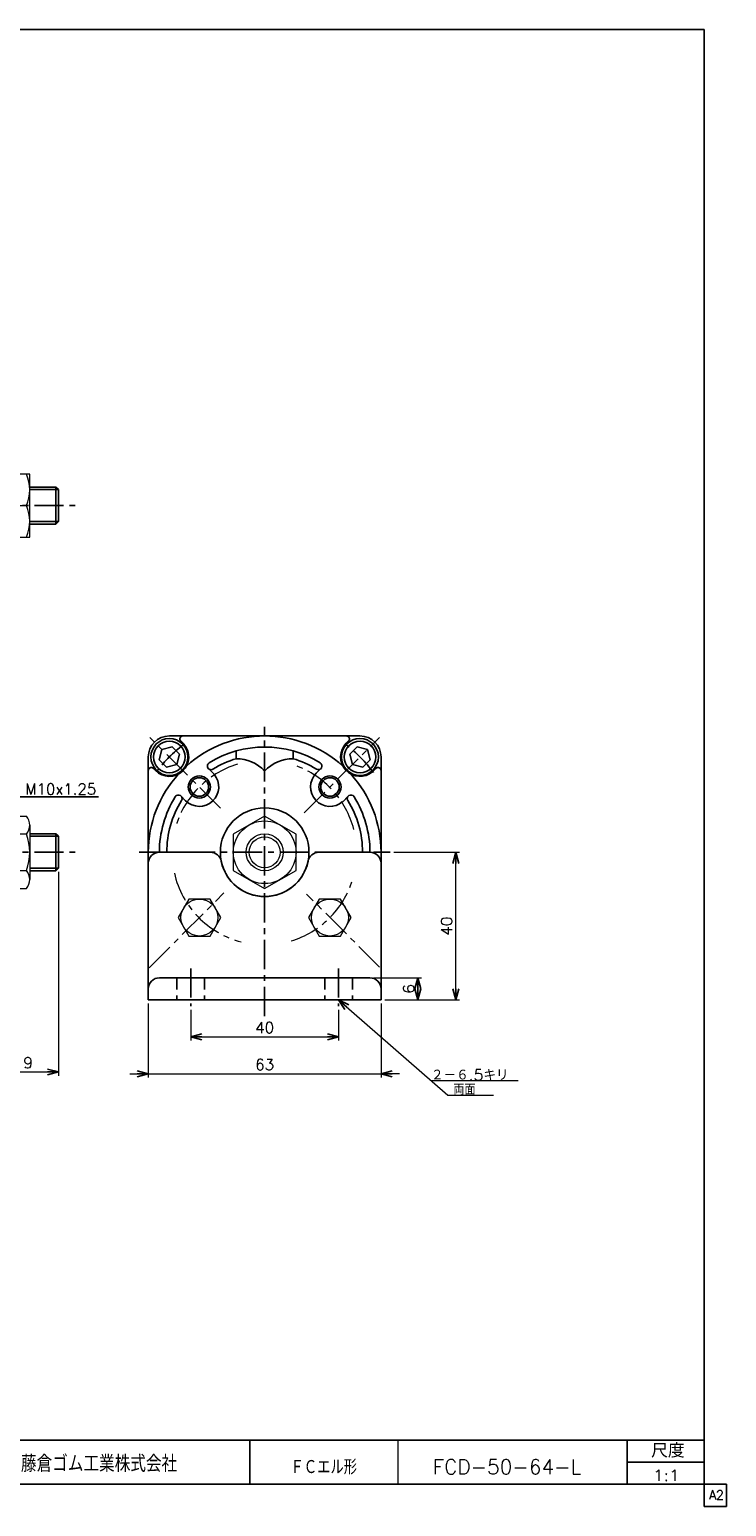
# Model space of a CAD drawing. Header units: millimetres. Extents: x -272 to 287, y -200 to 200.
# Tile 3 of 3: x 98 to 287, y -200 to 200. Entities that reach past the tile are written whole.
import ezdxf
from ezdxf.enums import TextEntityAlignment as Align

# ---------------------------------------------------------------- set-up
doc = ezdxf.new("R2010")
doc.units = ezdxf.units.MM
doc.header["$LTSCALE"] = 0.25
doc.linetypes.add('CENTER', pattern=[50.8, 31.75, -6.35, 6.35, -6.35])
doc.linetypes.add('DASHED', pattern=[19.05, 12.7, -6.35])
doc.layers.add('ZUWAKU', color=7, linetype='Continuous')
doc.styles.add('FdaStyle0', font='txt.shx', dxfattribs={"bigfont": 'bigfont'})
doc.dimstyles.new('DaDimRotatedStyle', dxfattribs={"dimtxt": 3, "dimasz": 3.000002, "dimexe": 1, "dimexo": 1, "dimgap": 1, "dimtad": 3, "dimdsep": 46, "dimtxsty": 'FdaStyle0', "dimblk1": 'OPEN30', "dimblk2": 'OPEN30', "dimsah": 1, "dimcen": 0.09, "dimclrd": 4, "dimclre": 4, "dimclrt": 4, "dimadec": 0, "dimazin": 2, "dimtfac": 1, "dimtdec": 4, "dimtmove": 0, "dimatfit": 0, "dimfxl": 1, "dimarcsym": 0})

# ---------------------------------------------------------------- blocks, each defined once
blk = doc.blocks.new('_OPEN30')
at = {"color": 0, "linetype": 'ByBlock', "lineweight": -2}
for p, q in [((-1, 0.267949), (0, 0)), ((0, 0), (-1, -0.267949)), ((0, 0), (-1, 0))]:
    blk.add_line(p, q, dxfattribs=at)
blk = doc.blocks.new('DC_GROUP_Φ50_1')
at = {"color": 4, "linetype": 'Continuous', "lineweight": 13}
for p, q in [((92.39, -15.46), (92.39, -30.18)), ((93.29, -13), (97.49, -13)), ((98.39, -15.46), (98.39, -30.18)), ((97.49, -17.91), (93.29, -17.91)), ((93.29, -27.73), (97.49, -27.73)), ((93.29, -32.63), (97.49, -32.63))]:
    blk.add_line(p, q, dxfattribs=at)
for centre, radius, start, end in [((96.17, -15.46), 3.78, 139.5701, 220.4299), ((94.61, -15.46), 3.78, 319.5701, 40.4299), ((106.17, -22.82), 13.78, 159.1359, 200.8641), ((84.61, -22.82), 13.78, 339.1359, 20.8641), ((96.17, -30.18), 3.78, 139.5701, 220.4299), ((94.61, -30.18), 3.78, 319.5701, 40.4299)]:
    blk.add_arc(centre, radius, start, end, dxfattribs=at)
blk = doc.blocks.new('DC_GROUP_Φ50_2')
at = {"color": 4, "linetype": 'Continuous', "lineweight": 13}
for p, q in [((98.39, 79.56), (92.39, 79.56)), ((92.39, 79.56), (92.39, 62.56)), ((98.39, 62.56), (98.39, 79.56)), ((93.29, 71.06), (97.5, 71.06)), ((92.39, 62.56), (98.39, 62.56))]:
    blk.add_line(p, q, dxfattribs=at)
for centre, start, end in [((102.84, 75.31), 156.0093, 203.9907), ((87.95, 75.31), 336.0093, 23.9907), ((102.84, 66.81), 156.0093, 203.9907), ((87.95, 66.81), 336.0093, 23.9907)]:
    blk.add_arc(centre, 10.45, start, end, dxfattribs=at)
blk = doc.blocks.new('DC_GROUP_Φ50_3')
at = {"color": 4, "linetype": 'Continuous', "lineweight": 13}
for p, q in [((161.99, -13), (153.49, -17.91)), ((170.49, -17.91), (161.99, -13)), ((153.49, -17.91), (153.49, -27.73)), ((170.49, -27.73), (170.49, -17.91)), ((153.49, -27.73), (161.99, -32.63)), ((161.99, -32.63), (170.49, -27.73))]:
    blk.add_line(p, q, dxfattribs=at)
for radius in [8.5, 5, 4.19]:
    blk.add_circle((161.99, -22.82), radius, dxfattribs=at)
blk = doc.blocks.new('DC_GROUP_Φ50_4')
at = {"color": 4, "linetype": 'Continuous', "lineweight": 13}
for p, q in [((141.43, -35.5), (138.54, -40.5)), ((147.2, -35.5), (141.43, -35.5)), ((150.09, -40.5), (147.2, -35.5)), ((138.54, -40.5), (141.43, -45.5)), ((147.2, -45.5), (150.09, -40.5)), ((141.43, -45.5), (147.2, -45.5))]:
    blk.add_line(p, q, dxfattribs=at)
blk.add_circle((144.31, -40.5), 5, dxfattribs=at)
blk = doc.blocks.new('DC_GROUP_Φ50_5')
at = {"color": 4, "linetype": 'Continuous', "lineweight": 13}
for p, q in [((141.43, -35.5), (138.54, -40.5)), ((147.2, -35.5), (141.43, -35.5)), ((150.09, -40.5), (147.2, -35.5)), ((138.54, -40.5), (141.43, -45.5)), ((147.2, -45.5), (150.09, -40.5)), ((141.43, -45.5), (147.2, -45.5))]:
    blk.add_line(p, q, dxfattribs=at)
blk.add_circle((144.31, -40.5), 5, dxfattribs=at)
blk = doc.blocks.new('DC_GROUP_Φ50_6')
at = {"color": 4, "linetype": 'Continuous', "lineweight": 13}
for p, q in [((176.78, -35.5), (173.9, -40.5)), ((182.56, -35.5), (176.78, -35.5)), ((185.44, -40.5), (182.56, -35.5)), ((173.9, -40.5), (176.78, -45.5)), ((182.56, -45.5), (185.44, -40.5)), ((176.78, -45.5), (182.56, -45.5))]:
    blk.add_line(p, q, dxfattribs=at)
blk.add_circle((179.67, -40.5), 5, dxfattribs=at)
blk = doc.blocks.new('*D16')
at = {"color": 4, "linetype": 'Continuous', "lineweight": 13}
for p, q in [((141.99, -65.51), (141.99, -73.82)), ((181.99, -65.51), (181.99, -73.82)), ((141.99, -72.82), (181.99, -72.82))]:
    blk.add_line(p, q, dxfattribs=at)
at = {"color": 4, "xscale": 3.000002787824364, "yscale": 2.999989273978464}
for p, rotation in [((141.99, -72.82), 180), ((181.99, -72.82), 360)]:
    blk.add_blockref('_OPEN30', p, dxfattribs=dict(at, rotation=rotation))
at = {"color": 4, "insert": (161.99, -71.82), "char_height": 3, "width": 11.25, "attachment_point": 8, "style": 'FdaStyle0'}
blk.add_mtext('\\T1.00;40', dxfattribs=at)
blk = doc.blocks.new('DA_IMAGEDIMGROUP_1')
at = {"color": 4, "linetype": 'Continuous', "lineweight": 13}
for p, q in [((130.49, -63.82), (130.49, -83.82)), ((193.49, -63.82), (193.49, -83.82)), ((125.49, -82.82), (130.49, -82.82)), ((130.49, -82.82), (193.49, -82.82)), ((198.49, -82.82), (193.49, -82.82))]:
    blk.add_line(p, q, dxfattribs=at)
at = {"color": 4, "xscale": 3.000002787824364, "yscale": 2.999989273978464}
for p, rotation in [((130.49, -82.82), 360), ((193.49, -82.82), 180)]:
    blk.add_blockref('_OPEN30', p, dxfattribs=dict(at, rotation=rotation))
at = {"color": 4, "insert": (161.99, -81.82), "char_height": 3, "width": 11.25, "attachment_point": 8, "style": 'FdaStyle0'}
blk.add_mtext('\\T1.00;63', dxfattribs=at)
blk = doc.blocks.new('*D18')
at = {"color": 4, "linetype": 'Continuous', "lineweight": 13}
for p, q in [((191.49, -56.82), (204.49, -56.82)), ((203.49, -62.82), (203.49, -56.82)), ((194.49, -62.82), (204.49, -62.82))]:
    blk.add_line(p, q, dxfattribs=at)
at = {"color": 4, "xscale": 3.000002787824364, "yscale": 2.999989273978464}
for p, rotation in [((203.49, -56.82), 90), ((203.49, -62.82), 270)]:
    blk.add_blockref('_OPEN30', p, dxfattribs=dict(at, rotation=rotation))
at = {"color": 4, "insert": (202.49, -59.82), "char_height": 3, "width": 7.5, "attachment_point": 8, "rotation": 90, "style": 'FdaStyle0'}
blk.add_mtext('\\T1.00;6', dxfattribs=at)
blk = doc.blocks.new('*D19')
at = {"color": 4, "linetype": 'Continuous', "lineweight": 13}
for p, q in [((196.99, -22.82), (214.74, -22.82)), ((213.74, -62.82), (213.74, -22.82)), ((194.49, -62.82), (214.74, -62.82))]:
    blk.add_line(p, q, dxfattribs=at)
at = {"color": 4, "xscale": 3.000002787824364, "yscale": 2.999989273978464}
for p, rotation in [((213.74, -22.82), 90), ((213.74, -62.82), 270)]:
    blk.add_blockref('_OPEN30', p, dxfattribs=dict(at, rotation=rotation))
at = {"color": 4, "insert": (212.74, -42.82), "char_height": 3, "width": 11.25, "attachment_point": 8, "rotation": 90, "style": 'FdaStyle0'}
blk.add_mtext('\\T1.00;40', dxfattribs=at)
blk = doc.blocks.new('*D24')
at = {"color": 4, "linetype": 'Continuous', "lineweight": 13}
for p, q in [((106.17, -28.14), (106.17, -83.33)), ((87.17, -65.68), (87.17, -83.33)), ((87.17, -82.33), (106.17, -82.33))]:
    blk.add_line(p, q, dxfattribs=at)
at = {"color": 4, "xscale": 3.000002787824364, "yscale": 2.999989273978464}
for p, rotation in [((87.17, -82.33), 180), ((106.17, -82.33), 360)]:
    blk.add_blockref('_OPEN30', p, dxfattribs=dict(at, rotation=rotation))
at = {"color": 4, "insert": (96.67, -81.33), "char_height": 3, "width": 11.25, "attachment_point": 8, "style": 'FdaStyle0'}
blk.add_mtext('\\T1.00;19', dxfattribs=at)

msp = doc.modelspace()

# ---------------------------------------------------------------- linework, layer by layer
at = {"color": 4, "linetype": 'Continuous', "lineweight": 25}
for p, q in [((105.495, 76.065), (98.391, 76.065)), ((105.495, 76.065), (100.391, 76.065)), ((106.17, 75.39), (105.495, 76.065)), ((105.495, 76.065), (105.495, 71.065)), ((106.17, 75.39), (105.495, 76.065)), ((105.495, 76.065), (105.495, 71.065)), ((106.17, 75.39), (98.391, 75.39)), ((106.17, 75.39), (100.391, 75.39)), ((106.17, 71.065), (106.17, 75.39)), ((106.17, 71.065), (106.17, 75.39)), ((105.495, 66.065), (105.495, 71.065)), ((105.495, 66.065), (105.495, 71.065)), ((106.17, 71.065), (106.17, 66.74)), ((106.17, 71.065), (106.17, 66.74)), ((106.17, 66.74), (98.391, 66.74)), ((105.495, 66.065), (98.391, 66.065)), ((106.17, 66.74), (100.391, 66.74)), ((105.495, 66.065), (100.391, 66.065)), ((106.17, 66.74), (105.495, 66.065)), ((106.17, 66.74), (105.495, 66.065)), ((136.191, 8.682), (161.991, 8.682)), ((187.791, 8.682), (161.991, 8.682)), ((134.15, 5.024), (133.403, 2.235)), ((136.939, 5.771), (134.15, 5.024)), ((138.98, 3.729), (136.939, 5.771)), ((140.161, 6.437), (139.282, 7.317)), ((154.241, 4.608), (154.241, 2.524)), ((169.741, 4.608), (169.741, 2.524)), ((184.088, 6.704), (184.701, 7.317)), ((187.044, 5.771), (185.003, 3.729)), ((189.833, 5.024), (187.044, 5.771)), ((190.58, 2.235), (189.833, 5.024)), ((130.491, -25.818), (130.491, 2.982)), ((133.403, 2.235), (135.444, 0.194)), ((135.444, 0.194), (138.233, 0.941)), ((138.233, 0.941), (138.98, 3.729)), ((185.003, 3.729), (185.75, 0.941)), ((185.75, 0.941), (188.539, 0.194)), ((188.539, 0.194), (190.58, 2.235)), ((193.491, -48.618), (193.491, 2.982)), ((132.47, -0.721), (131.857, -0.108)), ((148.293, -1.695), (146.767, -0.169)), ((175.957, -1.428), (177.216, -0.169)), ((191.246, -0.988), (192.126, -0.108)), ((94.781, -7.818), (116.981, -7.818)), ((140.601, -8.852), (139.342, -7.593)), ((183.114, -9.119), (184.64, -7.593)), ((105.495, -17.818), (98.391, -17.818)), ((106.17, -18.493), (98.391, -18.493)), ((105.495, -17.818), (100.391, -17.818)), ((106.17, -18.493), (100.391, -18.493)), ((106.17, -18.493), (105.495, -17.818)), ((105.495, -17.818), (105.495, -22.818)), ((106.17, -18.493), (105.495, -17.818)), ((105.495, -17.818), (105.495, -22.818)), ((106.17, -22.818), (106.17, -18.493)), ((106.17, -22.818), (106.17, -18.493)), ((105.495, -27.818), (105.495, -22.818)), ((105.495, -27.818), (105.495, -22.818)), ((106.17, -22.818), (106.17, -27.143)), ((106.17, -22.818), (106.17, -27.143)), ((133.491, -22.818), (147.294, -22.818)), ((190.491, -22.818), (176.688, -22.818)), ((106.17, -27.143), (98.391, -27.143)), ((105.495, -27.818), (98.391, -27.818)), ((106.17, -27.143), (100.391, -27.143)), ((105.495, -27.818), (100.391, -27.818)), ((106.17, -27.143), (105.495, -27.818)), ((106.17, -27.143), (105.495, -27.818)), ((130.491, -25.818), (130.491, -62.818)), ((193.491, -25.818), (193.491, -62.818)), ((133.491, -56.818), (161.991, -56.818)), ((190.491, -56.818), (161.991, -56.818)), ((130.491, -62.818), (161.991, -62.818)), ((193.491, -62.818), (161.991, -62.818))]:
    msp.add_line(p, q, dxfattribs=at)
at = {"color": 4, "linetype": 'CENTER', "lineweight": 25}
for p, q in [((-90.86, 71.065), (110.656, 71.065)), ((150.07, -10.897), (130.879, 8.295)), ((161.991, -67.199), (161.991, 11.182)), ((172.676, -12.133), (193.104, 8.295)), ((-90.86, -22.818), (110.656, -22.818)), ((127.991, -22.818), (195.991, -22.818)), ((130.717, -54.092), (150.959, -33.85)), ((193.104, -53.93), (173.338, -34.165)), ((141.991, -54.257), (141.991, -64.515)), ((181.991, -54.257), (181.991, -64.515))]:
    msp.add_line(p, q, dxfattribs=at)
at = {"color": 4, "linetype": 'DASHED', "lineweight": 25}
for p, q in [((138.241, -56.818), (138.241, -62.818)), ((145.741, -56.818), (145.741, -62.818)), ((178.241, -56.818), (178.241, -62.818)), ((185.741, -56.818), (185.741, -62.818))]:
    msp.add_line(p, q, dxfattribs=at)
at = {"color": 4, "linetype": 'Continuous', "lineweight": 13}
for p, q in [((181.991, -62.818), (211.539, -88.575)), ((207.014, -84.631), (230.66, -84.631)), ((211.539, -88.575), (223.918, -88.575))]:
    msp.add_line(p, q, dxfattribs=at)
at = {"color": 4, "linetype": 'Continuous', "lineweight": 25}
for centre, radius in [((136.191, 2.982), 5), ((136.182, 2.992), 4.294), ((187.791, 2.982), 5), ((187.801, 2.992), 4.294), ((144.314, -5.14), 3), ((144.314, -5.14), 2.5), ((179.669, -5.14), 3), ((179.669, -5.14), 2.5), ((161.991, -22.818), 12)]:
    msp.add_circle(centre, radius, dxfattribs=at)
for centre, radius, start, end in [((136.191, 2.982), 5.7, 90, 180), ((139.847, 7.882), 0.8, 90, 225), ((161.991, -22.818), 31.5, 47.70516, 132.29484), ((184.135, 7.882), 0.8, 315, 90), ((187.791, 2.982), 5.7, 0, 90), ((136.182, 2.992), 5.25, 225, 40.8865), ((161.991, -22.818), 28.5, 58.13656, 121.86344), ((187.801, 2.992), 5.25, 135, 310.8865), ((131.291, -0.674), 0.8, 45, 180), ((147.474, 0.538), 1, 121.86344, 301.86344), ((161.991, -22.818), 26.5, 107.00486, 121.86344), ((154.241, -8.135), 10.658, 43.35334, 90), ((169.741, -8.135), 10.658, 90, 136.64666), ((161.991, -22.818), 26.5, 58.13656, 72.99514), ((176.509, 0.538), 1, 238.13656, 58.13656), ((192.691, -0.674), 0.8, 360, 135), ((161.991, -22.818), 31.5, 137.70516, 180), ((144.314, -5.14), 5.25, 225, 40.8865), ((179.669, -5.14), 5.25, 135, 310.8865), ((161.991, -22.818), 31.5, 360, 42.29484), ((161.991, -22.818), 28.5, 148.13656, 180), ((138.635, -8.301), 1, 328.13656, 148.13656), ((185.347, -8.301), 1, 31.86344, 211.86344), ((161.991, -22.818), 28.5, 0, 31.86344), ((161.991, -22.818), 26.5, 148.13656, 180), ((161.991, -22.818), 26.5, 0, 31.86344), ((133.491, -25.818), 3, 90, 180), ((147.294, -25.818), 3, 11.53696, 90), ((176.688, -25.818), 3, 90, 168.46304), ((190.491, -25.818), 3, 0, 90), ((161.991, -22.818), 12, 191.53696, 348.46304), ((133.491, -59.818), 3, 90, 180), ((190.491, -59.818), 3, 0, 90)]:
    msp.add_arc(centre, radius, start, end, dxfattribs=at)
at = {"color": 4, "linetype": 'CENTER', "lineweight": 25}
for start, end in [(127.14511, 142.85489), (36.21599, 52.85489)]:
    msp.add_arc((161.991, -22.818), 36.5, start, end, dxfattribs=at)
at = {"color": 4, "linetype": 'CENTER', "lineweight": 13}
for start, end in [(107.00765, 165.13811), (14.53383, 70.03106), (192.85928, 255.46177), (286.85078, 342.56826)]:
    msp.add_arc((161.911, -22.899), 25, start, end, dxfattribs=at)
at = {"layer": 'ZUWAKU', "color": 5, "linetype": 'Continuous', "lineweight": 25}
for p, q in [((281, 200), (-272, 200)), ((281, -200), (281, 200)), ((287, -194), (-272, -194)), ((287, -200), (287, -194)), ((287, -200), (281, -200))]:
    msp.add_line(p, q, dxfattribs=at)
at = {"layer": 'ZUWAKU', "color": 4, "linetype": 'Continuous', "lineweight": 25}
for p, q in [((90, -182), (281, -182)), ((158, -182), (158, -194)), ((260.135, -194), (260.135, -182)), ((260.135, -188), (281, -188))]:
    msp.add_line(p, q, dxfattribs=at)
at = {"layer": 'ZUWAKU', "color": 4, "linetype": 'Continuous', "lineweight": 13}
msp.add_line((198, -182), (198, -194), dxfattribs=at)

# ---------------------------------------------------------------- block references
at = {"linetype": 'Continuous'}
for name in ['DC_GROUP_Φ50_2', 'DC_GROUP_Φ50_1', 'DC_GROUP_Φ50_3', 'DC_GROUP_Φ50_4', 'DC_GROUP_Φ50_5', 'DC_GROUP_Φ50_6', 'DA_IMAGEDIMGROUP_1']:
    msp.add_blockref(name, (0, 0), dxfattribs=at)
at = {"color": 4, "xscale": 3.000002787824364, "yscale": 2.999989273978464, "rotation": 138.920521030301}
msp.add_blockref('_OPEN30', (181.991, -62.818), dxfattribs=at)

# ---------------------------------------------------------------- texts
at = {"color": 4, "style": 'FdaStyle0'}
for s, height, width, p, p2 in [('M10x1.25', 3, 0.8, (97.181, -7.218), (116.381, -7.218)), ('２－６.5キリ', 3, 0.875, (207.014, -84.631), (228.014, -84.631)), ('両面', 3, 0.833333, (213.068, -88.575), (219.068, -88.575)), ('ＦＣエル形', 4, 0.692308, (168.982, -191.334), (186.982, -191.334)), ('FCD-50-64-L', 4, 0.820408, (207.505, -191.246), (247.705, -191.246)), ('1:1', 3, 0.8, (267.119, -193.078), (274.319, -193.078))]:
    msp.add_text(s, height=height, dxfattribs=dict(at, width=width)).set_placement(p, p2, align=Align.FIT)
at = {"layer": 'ZUWAKU', "color": 4, "style": 'FdaStyle0'}
for s, height, width, p, p2 in [('尺度', 3.8, 0.749175, (266.615, -186.78), (275.695, -186.78)), ('藤倉ゴム工業株式会社', 4.5, 0.652778, (96.013, -190.657), (138.313, -190.657))]:
    msp.add_text(s, height=height, dxfattribs=dict(at, width=width)).set_placement(p, p2, align=Align.FIT)
at = {"layer": 'ZUWAKU', "color": 7, "style": 'FdaStyle0', "width": 0.8}
msp.add_text('A2', height=2.5, dxfattribs=at).set_placement((282.307, -198.125), (286.307, -198.125), align=Align.FIT)

# ---------------------------------------------------------------- dimensions: what is measured, and where the dimension line sits
at = {"linetype": 'Continuous', "lineweight": 13}
for base, p2, picture, middle in [((213.738, -22.818), (195.991, -22.818), '*D19', (213.738, -42.818)), ((203.491, -56.818), (190.491, -56.818), '*D18', (203.491, -59.818))]:
    dim = msp.add_linear_dim(base=base, p1=(193.491, -62.818), p2=p2, angle=90, dimstyle='DaDimRotatedStyle', override={"dimtxt": 3, "dimasz": 3.000002, "dimexe": 1, "dimexo": 1, "dimgap": 1, "dimtad": 3, "dimtih": 0, "dimtoh": 0, "dimdec": 2, "dimzin": 8, "dimtxsty": 'FdaStyle0', "dimblk1": 'OPEN30', "dimblk2": 'OPEN30', "dimsah": 1, "dimclrd": 4, "dimclre": 4, "dimclrt": 4, "dimazin": 2, "dimtofl": 1, "dimatfit": 0, "dimtolj": 0, "dimtzin": 8}, dxfattribs=at)
    dim.commit()
    dim.dimension.update_dxf_attribs({"geometry": picture, "text_midpoint": middle})
for base, p1, p2, override, picture, middle in [((106.17, -82.33), (87.17, -64.676), (106.17, -27.143), {"dimtxt": 3, "dimasz": 3.000002, "dimexe": 0.999989, "dimexo": 1, "dimgap": 1, "dimtad": 3, "dimtih": 0, "dimtoh": 0, "dimdec": 2, "dimzin": 8, "dimtxsty": 'FdaStyle0', "dimblk1": 'OPEN30', "dimblk2": 'OPEN30', "dimsah": 1, "dimclrd": 4, "dimclre": 4, "dimclrt": 4, "dimazin": 2, "dimtofl": 1, "dimatfit": 0, "dimtolj": 0, "dimtzin": 8}, '*D24', (96.67, -82.33)), ((181.991, -72.818), (141.991, -64.515), (181.991, -64.515), {"dimtxt": 3, "dimasz": 3.000002, "dimexe": 1, "dimexo": 1, "dimgap": 1, "dimtad": 3, "dimtih": 0, "dimtoh": 0, "dimdec": 2, "dimzin": 8, "dimtxsty": 'FdaStyle0', "dimblk1": 'OPEN30', "dimblk2": 'OPEN30', "dimsah": 1, "dimclrd": 4, "dimclre": 4, "dimclrt": 4, "dimazin": 2, "dimtofl": 1, "dimatfit": 0, "dimtolj": 0, "dimtzin": 8}, '*D16', (161.991, -72.818))]:
    dim = msp.add_linear_dim(base=base, p1=p1, p2=p2, dimstyle='DaDimRotatedStyle', override=override, dxfattribs=at)
    dim.commit()
    dim.dimension.update_dxf_attribs({"geometry": picture, "text_midpoint": middle})

doc.saveas('drawing.dxf')
